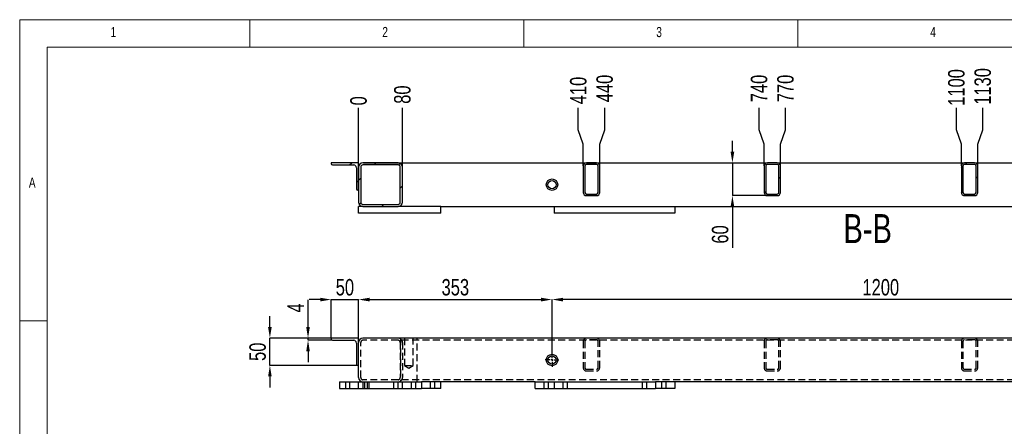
# Model space of a CAD drawing. Header units: millimetres. Extents: x 5 to 589, y 5 to 415.
# Tile 5 of 9: x 5 to 185, y 341 to 415. Entities that reach past the tile are written whole.
import ezdxf

# ---------------------------------------------------------------- set-up
doc = ezdxf.new("R2010")
doc.units = ezdxf.units.MM
doc.header["$PDSIZE"] = -1
doc.linetypes.add('CENTERX2', pattern=[20.32, 12.7, -2.54, 2.54, -2.54])
doc.linetypes.add('HIDDEN', pattern=[1.905, 1.27, -0.635])
for name, color, linetype in [('COTES', 1, 'Continuous'), ('NOTES', 6, 'Continuous'), ('TRAIT-FINS', 9, 'Continuous'), ('TRAIT-MIXTES', 3, 'CENTERX2'), ('TRAIT-TIRET', 2, 'HIDDEN')]:
    doc.layers.add(name, color=color, linetype=linetype)
doc.layers.add('TRAIT-FORT', color=4, linetype='Continuous', lineweight=25)
doc.styles.add('SLDTEXTSTYLE2', font='TXT', dxfattribs={"width": 0.75})
doc.dimstyles.new('SLDDIMSTYLE0', dxfattribs={"dimtxt": 3, "dimasz": 2, "dimexe": 0, "dimexo": 0.0625, "dimgap": 0.75, "dimtad": 1, "dimdec": 0, "dimlfac": 10, "dimrnd": 1e-09, "dimzin": 12, "dimdsep": 46, "dimtxsty": 'SLDTEXTSTYLE2', "dimsah": 1, "dimcen": 0.09, "dimadec": 0, "dimazin": 3, "dimtfac": 1, "dimtdec": 0, "dimtofl": 0, "dimtmove": 0, "dimatfit": 3, "dimfxl": 1, "dimfrac": 2, "dimtolj": 1, "dimtzin": 12, "dimarcsym": 0})
doc.dimstyles.new('SLDDIMSTYLE6', dxfattribs={"dimtxt": 3, "dimasz": 2, "dimexe": 0, "dimexo": 0.0625, "dimgap": 0.75, "dimtad": 1, "dimdec": 0, "dimlfac": 10, "dimrnd": 1e-09, "dimzin": 12, "dimdsep": 46, "dimtxsty": 'SLDTEXTSTYLE2', "dimsah": 1, "dimcen": 0.09, "dimadec": 0, "dimazin": 3, "dimtfac": 1, "dimtdec": 0, "dimtmove": 0, "dimatfit": 0, "dimfxl": 1, "dimfrac": 2, "dimtolj": 1, "dimtzin": 12, "dimarcsym": 0})
doc.dimstyles.new('SLDDIMSTYLE7', dxfattribs={"dimtxt": 3, "dimasz": 0.333333, "dimexe": 0, "dimexo": 0.0625, "dimgap": 0.75, "dimtad": 0, "dimtih": 1, "dimtoh": 1, "dimdec": 0, "dimlfac": 10, "dimrnd": 1e-09, "dimdsep": 46, "dimtxsty": 'SLDTEXTSTYLE2', "dimblk1": 'ORIGIN', "dimblk2": 'ORIGIN', "dimsah": 1, "dimcen": 0.09, "dimadec": 0, "dimazin": 2, "dimtfac": 1, "dimtdec": 0, "dimtofl": 0, "dimtmove": 0, "dimatfit": 3, "dimldrblk": 'ORIGIN', "dimfxl": 1, "dimfrac": 2, "dimtolj": 1, "dimtzin": 12, "dimarcsym": 0})
doc.dimstyles.new('SLDDIMSTYLE8', dxfattribs={"dimtxt": 3, "dimasz": 2, "dimexe": 0, "dimexo": 0.0625, "dimgap": 0.75, "dimtad": 0, "dimtih": 1, "dimtoh": 1, "dimdec": 0, "dimlfac": 10, "dimrnd": 1e-09, "dimzin": 12, "dimdsep": 46, "dimtxsty": 'SLDTEXTSTYLE2', "dimsah": 1, "dimcen": 0.09, "dimadec": 0, "dimazin": 3, "dimtfac": 1, "dimtdec": 0, "dimtofl": 0, "dimtmove": 0, "dimatfit": 3, "dimfxl": 1, "dimfrac": 2, "dimtolj": 1, "dimtzin": 12, "dimarcsym": 0})
pattern_1 = [(45, (0, 0), (-13.4704, 13.4704), []), (45, (4.49, 2e-323), (-13.4704, 13.4704), []), (45, (8.98, 4e-323), (-13.4704, 13.4704), []), (45, (13.47, 6e-323), (-13.4704, 13.4704), [])]

# ---------------------------------------------------------------- blocks, each defined once
blk = doc.blocks.new('_D_58')
at = {"layer": 'COTES', "color": 0, "lineweight": -2, "transparency": 16777216}
blk.add_line((66.85, 388.94), (66.85, 398.88), dxfattribs=at)
at = {"layer": 'Defpoints', "color": 0, "transparency": 16777216}
for p in [(66.85, 398.88), (66.85, 388.88), (66.85, 388.88)]:
    blk.add_point(p, dxfattribs=at)
at = {"layer": 'COTES', "color": 0, "transparency": 16777216, "insert": (66.85, 400.19), "char_height": 3, "attachment_point": 5, "rotation": 90, "style": 'SLDTEXTSTYLE2'}
blk.add_mtext('\\A1;0', dxfattribs=at)
blk = doc.blocks.new('_Origin')
at = {"color": 0, "linetype": 'ByBlock', "lineweight": -2}
blk.add_line((0, 0), (-1, 0), dxfattribs=at)
blk.add_circle((0, 0), 0.5, dxfattribs=at)
blk = doc.blocks.new('_D_59')
at = {"layer": 'COTES', "color": 0, "lineweight": -2, "transparency": 16777216}
blk.add_line((74.85, 388.14), (74.85, 398.88), dxfattribs=at)
at = {"layer": 'Defpoints', "color": 0, "transparency": 16777216}
for p in [(74.85, 398.88), (66.85, 388.88), (74.85, 388.08)]:
    blk.add_point(p, dxfattribs=at)
at = {"layer": 'COTES', "color": 0, "transparency": 16777216, "insert": (74.85, 401.32), "char_height": 3, "attachment_point": 5, "rotation": 90, "style": 'SLDTEXTSTYLE2'}
blk.add_mtext('\\A1;80', dxfattribs=at)
blk = doc.blocks.new('_D_60')
at = {"layer": 'COTES', "color": 0, "lineweight": -2, "transparency": 16777216}
for p, q in [((106.95, 394.88), (106.95, 398.88)), ((107.85, 392.28), (106.95, 394.88)), ((107.85, 388.34), (107.85, 392.28))]:
    blk.add_line(p, q, dxfattribs=at)
at = {"layer": 'Defpoints', "color": 0, "transparency": 16777216}
for p in [(106.95, 398.88), (66.85, 388.88), (107.85, 388.28)]:
    blk.add_point(p, dxfattribs=at)
at = {"layer": 'COTES', "color": 0, "transparency": 16777216, "insert": (106.95, 402.07), "char_height": 3, "attachment_point": 5, "rotation": 90, "style": 'SLDTEXTSTYLE2'}
blk.add_mtext('\\A1;410', dxfattribs=at)
blk = doc.blocks.new('_D_61')
at = {"layer": 'COTES', "color": 0, "lineweight": -2, "transparency": 16777216}
for p, q in [((111.76, 394.88), (111.76, 398.88)), ((110.85, 392.28), (111.76, 394.88)), ((110.85, 388.34), (110.85, 392.28))]:
    blk.add_line(p, q, dxfattribs=at)
at = {"layer": 'Defpoints', "color": 0, "transparency": 16777216}
for p in [(111.76, 398.88), (66.85, 388.88), (110.85, 388.28)]:
    blk.add_point(p, dxfattribs=at)
at = {"layer": 'COTES', "color": 0, "transparency": 16777216, "insert": (111.76, 402.44), "char_height": 3, "attachment_point": 5, "rotation": 90, "style": 'SLDTEXTSTYLE2'}
blk.add_mtext('\\A1;440', dxfattribs=at)
blk = doc.blocks.new('_D_62')
at = {"layer": 'COTES', "color": 0, "lineweight": -2, "transparency": 16777216}
for p, q in [((139.95, 394.88), (139.95, 398.88)), ((140.85, 392.28), (139.95, 394.88)), ((140.85, 388.34), (140.85, 392.28))]:
    blk.add_line(p, q, dxfattribs=at)
at = {"layer": 'Defpoints', "color": 0, "transparency": 16777216}
for p in [(139.95, 398.88), (66.85, 388.88), (140.85, 388.28)]:
    blk.add_point(p, dxfattribs=at)
at = {"layer": 'COTES', "color": 0, "transparency": 16777216, "insert": (139.95, 402.44), "char_height": 3, "attachment_point": 5, "rotation": 90, "style": 'SLDTEXTSTYLE2'}
blk.add_mtext('\\A1;740', dxfattribs=at)
blk = doc.blocks.new('_D_63')
at = {"layer": 'COTES', "color": 0, "lineweight": -2, "transparency": 16777216}
for p, q in [((144.76, 394.88), (144.76, 398.88)), ((143.85, 392.28), (144.76, 394.88)), ((143.85, 388.34), (143.85, 392.28))]:
    blk.add_line(p, q, dxfattribs=at)
at = {"layer": 'Defpoints', "color": 0, "transparency": 16777216}
for p in [(144.76, 398.88), (66.85, 388.88), (143.85, 388.28)]:
    blk.add_point(p, dxfattribs=at)
at = {"layer": 'COTES', "color": 0, "transparency": 16777216, "insert": (144.76, 402.44), "char_height": 3, "attachment_point": 5, "rotation": 90, "style": 'SLDTEXTSTYLE2'}
blk.add_mtext('\\A1;770', dxfattribs=at)
blk = doc.blocks.new('_D_64')
at = {"layer": 'COTES', "color": 0, "lineweight": -2, "transparency": 16777216}
for p, q in [((175.95, 394.88), (175.95, 398.88)), ((176.85, 392.28), (175.95, 394.88)), ((176.85, 388.34), (176.85, 392.28))]:
    blk.add_line(p, q, dxfattribs=at)
at = {"layer": 'Defpoints', "color": 0, "transparency": 16777216}
for p in [(175.95, 398.88), (66.85, 388.88), (176.85, 388.28)]:
    blk.add_point(p, dxfattribs=at)
at = {"layer": 'COTES', "color": 0, "transparency": 16777216, "insert": (175.95, 402.63), "char_height": 3, "attachment_point": 5, "rotation": 90, "style": 'SLDTEXTSTYLE2'}
blk.add_mtext('\\A1;1100', dxfattribs=at)
blk = doc.blocks.new('_D_65')
at = {"layer": 'COTES', "color": 0, "lineweight": -2, "transparency": 16777216}
for p, q in [((180.76, 394.88), (180.76, 398.88)), ((179.85, 392.28), (180.76, 394.88)), ((179.85, 388.34), (179.85, 392.28))]:
    blk.add_line(p, q, dxfattribs=at)
at = {"layer": 'Defpoints', "color": 0, "transparency": 16777216}
for p in [(180.76, 398.88), (66.85, 388.88), (179.85, 388.28)]:
    blk.add_point(p, dxfattribs=at)
at = {"layer": 'COTES', "color": 0, "transparency": 16777216, "insert": (180.76, 402.82), "char_height": 3, "attachment_point": 5, "rotation": 90, "style": 'SLDTEXTSTYLE2'}
blk.add_mtext('\\A1;1130', dxfattribs=at)
blk = doc.blocks.new('_D_66')
at = {"layer": 'COTES', "color": 0, "lineweight": -2, "transparency": 16777216}
for p, q in [((208.95, 394.88), (208.95, 398.88)), ((209.85, 392.28), (208.95, 394.88)), ((209.85, 388.34), (209.85, 392.28))]:
    blk.add_line(p, q, dxfattribs=at)
at = {"layer": 'Defpoints', "color": 0, "transparency": 16777216}
for p in [(208.95, 398.88), (66.85, 388.88), (209.85, 388.28)]:
    blk.add_point(p, dxfattribs=at)
at = {"layer": 'COTES', "color": 0, "transparency": 16777216, "insert": (208.95, 403.19), "char_height": 3, "attachment_point": 5, "rotation": 90, "style": 'SLDTEXTSTYLE2'}
blk.add_mtext('\\A1;1430', dxfattribs=at)
blk = doc.blocks.new('_D_67')
at = {"layer": 'COTES', "color": 0, "lineweight": -2, "transparency": 16777216}
for p, q in [((213.76, 394.88), (213.76, 398.88)), ((212.85, 392.28), (213.76, 394.88)), ((212.85, 388.34), (212.85, 392.28))]:
    blk.add_line(p, q, dxfattribs=at)
at = {"layer": 'Defpoints', "color": 0, "transparency": 16777216}
for p in [(213.76, 398.88), (66.85, 388.88), (212.85, 388.28)]:
    blk.add_point(p, dxfattribs=at)
at = {"layer": 'COTES', "color": 0, "transparency": 16777216, "insert": (213.76, 403.19), "char_height": 3, "attachment_point": 5, "rotation": 90, "style": 'SLDTEXTSTYLE2'}
blk.add_mtext('\\A1;1460', dxfattribs=at)
blk = doc.blocks.new('_D_68')
at = {"layer": 'COTES', "color": 0, "lineweight": -2, "transparency": 16777216}
blk.add_line((232.85, 388.14), (232.85, 398.88), dxfattribs=at)
at = {"layer": 'Defpoints', "color": 0, "transparency": 16777216}
for p in [(232.85, 398.88), (66.85, 388.88), (232.85, 388.08)]:
    blk.add_point(p, dxfattribs=at)
at = {"layer": 'COTES', "color": 0, "transparency": 16777216, "insert": (232.85, 403.19), "char_height": 3, "attachment_point": 5, "rotation": 90, "style": 'SLDTEXTSTYLE2'}
blk.add_mtext('\\A1;1660', dxfattribs=at)
blk = doc.blocks.new('_D_69')
at = {"layer": 'COTES', "color": 0, "lineweight": -2, "transparency": 16777216}
blk.add_line((240.85, 388.14), (240.85, 398.88), dxfattribs=at)
at = {"layer": 'Defpoints', "color": 0, "transparency": 16777216}
for p in [(240.85, 398.88), (66.85, 388.88), (240.85, 388.08)]:
    blk.add_point(p, dxfattribs=at)
at = {"layer": 'COTES', "color": 0, "transparency": 16777216, "insert": (240.85, 403.19), "char_height": 3, "attachment_point": 5, "rotation": 90, "style": 'SLDTEXTSTYLE2'}
blk.add_mtext('\\A1;1740', dxfattribs=at)
blk = doc.blocks.new('_D_70')
at = {"layer": 'COTES', "color": 0, "lineweight": -2, "transparency": 16777216}
blk.add_line((247.85, 388.14), (247.85, 398.88), dxfattribs=at)
at = {"layer": 'Defpoints', "color": 0, "transparency": 16777216}
for p in [(247.85, 398.88), (66.85, 388.88), (247.85, 388.08)]:
    blk.add_point(p, dxfattribs=at)
at = {"layer": 'COTES', "color": 0, "transparency": 16777216, "insert": (247.85, 402.82), "char_height": 3, "attachment_point": 5, "rotation": 90, "style": 'SLDTEXTSTYLE2'}
blk.add_mtext('\\A1;1810', dxfattribs=at)
blk = doc.blocks.new('_D_71')
at = {"layer": 'COTES', "color": 0, "lineweight": -2, "transparency": 16777216}
blk.add_line((255.85, 388.14), (255.85, 398.88), dxfattribs=at)
at = {"layer": 'Defpoints', "color": 0, "transparency": 16777216}
for p in [(255.85, 398.88), (66.85, 388.88), (255.85, 388.08)]:
    blk.add_point(p, dxfattribs=at)
at = {"layer": 'COTES', "color": 0, "transparency": 16777216, "insert": (255.85, 403.19), "char_height": 3, "attachment_point": 5, "rotation": 90, "style": 'SLDTEXTSTYLE2'}
blk.add_mtext('\\A1;1890', dxfattribs=at)
blk = doc.blocks.new('_D_72')
at = {"layer": 'COTES', "color": 0, "lineweight": -2, "transparency": 16777216}
for p, q in [((135.07, 390.88), (135.07, 392.88)), ((67.72, 388.88), (135.07, 388.88)), ((135.07, 388.88), (135.07, 382.88)), ((141.39, 382.88), (135.07, 382.88)), ((135.07, 380.88), (135.07, 373.36))]:
    blk.add_line(p, q, dxfattribs=at)
at = {"layer": 'COTES', "color": 0, "transparency": 16777216}
for points in [[(134.74, 390.88), (135.4, 390.88), (135.07, 388.88)], [(134.74, 380.88), (135.4, 380.88), (135.07, 382.88)]]:
    blk.add_solid(points, dxfattribs=at)
at = {"layer": 'Defpoints', "color": 0, "transparency": 16777216}
for p in [(67.65, 388.88), (135.07, 382.88), (141.45, 382.88)]:
    blk.add_point(p, dxfattribs=at)
at = {"layer": 'COTES', "color": 0, "transparency": 16777216, "insert": (131.32, 375.8), "char_height": 3, "attachment_point": 2, "rotation": 90, "style": 'SLDTEXTSTYLE2'}
blk.add_mtext('\\A1;60', dxfattribs=at)
blk = doc.blocks.new('_D_73')
at = {"layer": 'COTES', "color": 0, "lineweight": -2, "transparency": 16777216}
for p, q in [((102.15, 354.19), (102.15, 363.91)), ((220.15, 363.91), (104.15, 363.91)), ((222.15, 354.19), (222.15, 363.91))]:
    blk.add_line(p, q, dxfattribs=at)
at = {"layer": 'COTES', "color": 0, "transparency": 16777216}
for points in [[(104.15, 364.24), (104.15, 363.57), (102.15, 363.91)], [(220.15, 364.24), (220.15, 363.57), (222.15, 363.91)]]:
    blk.add_solid(points, dxfattribs=at)
at = {"layer": 'Defpoints', "color": 0, "transparency": 16777216}
for p in [(102.15, 363.91), (102.15, 354.13), (222.15, 354.13)]:
    blk.add_point(p, dxfattribs=at)
at = {"layer": 'COTES', "color": 0, "transparency": 16777216, "insert": (162.15, 367.66), "char_height": 3, "attachment_point": 2, "style": 'SLDTEXTSTYLE2'}
blk.add_mtext('\\A1;1200', dxfattribs=at)
blk = doc.blocks.new('_D_74')
at = {"layer": 'COTES', "color": 0, "lineweight": -2, "transparency": 16777216}
for p, q in [((66.85, 356.94), (66.85, 363.91)), ((68.85, 363.91), (100.15, 363.91)), ((102.15, 354.19), (102.15, 363.91))]:
    blk.add_line(p, q, dxfattribs=at)
at = {"layer": 'COTES', "color": 0, "transparency": 16777216}
for points in [[(68.85, 364.24), (68.85, 363.57), (66.85, 363.91)], [(100.15, 364.24), (100.15, 363.57), (102.15, 363.91)]]:
    blk.add_solid(points, dxfattribs=at)
at = {"layer": 'Defpoints', "color": 0, "transparency": 16777216}
for p in [(102.15, 363.91), (66.85, 356.88), (102.15, 354.13)]:
    blk.add_point(p, dxfattribs=at)
at = {"layer": 'COTES', "color": 0, "transparency": 16777216, "insert": (84.5, 367.66), "char_height": 3, "attachment_point": 2, "style": 'SLDTEXTSTYLE2'}
blk.add_mtext('\\A1;353', dxfattribs=at)
blk = doc.blocks.new('_D_76')
at = {"layer": 'COTES', "color": 0, "lineweight": -2, "transparency": 16777216}
for p, q in [((59.85, 363.91), (57.85, 363.91)), ((61.85, 356.94), (61.85, 363.91)), ((61.85, 363.91), (66.85, 363.91)), ((66.85, 356.94), (66.85, 363.91)), ((68.85, 363.91), (70.85, 363.91))]:
    blk.add_line(p, q, dxfattribs=at)
at = {"layer": 'COTES', "color": 0, "transparency": 16777216}
for points in [[(59.85, 364.24), (59.85, 363.57), (61.85, 363.91)], [(68.85, 364.24), (68.85, 363.57), (66.85, 363.91)]]:
    blk.add_solid(points, dxfattribs=at)
at = {"layer": 'Defpoints', "color": 0, "transparency": 16777216}
for p in [(66.85, 363.91), (61.85, 356.88), (66.85, 356.88)]:
    blk.add_point(p, dxfattribs=at)
at = {"layer": 'COTES', "color": 0, "transparency": 16777216, "insert": (64.35, 367.66), "char_height": 3, "attachment_point": 2, "style": 'SLDTEXTSTYLE2'}
blk.add_mtext('\\A1;50', dxfattribs=at)
blk = doc.blocks.new('_D_77')
at = {"layer": 'COTES', "color": 0, "lineweight": -2, "transparency": 16777216}
for p, q in [((50.66, 358.88), (50.66, 360.88)), ((61.79, 356.88), (50.66, 356.88)), ((50.66, 351.88), (50.66, 356.88)), ((66.64, 351.88), (50.66, 351.88)), ((50.66, 349.88), (50.66, 347.88))]:
    blk.add_line(p, q, dxfattribs=at)
at = {"layer": 'COTES', "color": 0, "transparency": 16777216}
for points in [[(50.33, 358.88), (50.99, 358.88), (50.66, 356.88)], [(50.33, 349.88), (50.99, 349.88), (50.66, 351.88)]]:
    blk.add_solid(points, dxfattribs=at)
at = {"layer": 'Defpoints', "color": 0, "transparency": 16777216}
for p in [(50.66, 356.88), (61.85, 356.88), (66.7, 351.88)]:
    blk.add_point(p, dxfattribs=at)
at = {"layer": 'COTES', "color": 0, "transparency": 16777216, "insert": (46.91, 354.38), "char_height": 3, "attachment_point": 2, "rotation": 90, "style": 'SLDTEXTSTYLE2'}
blk.add_mtext('\\A1;50', dxfattribs=at)
blk = doc.blocks.new('_D_78')
at = {"layer": 'COTES', "color": 0, "lineweight": -2, "transparency": 16777216}
for p, q in [((57.62, 358.88), (57.62, 363.88)), ((61.79, 356.88), (57.62, 356.88)), ((57.62, 356.48), (57.62, 356.88)), ((62.04, 356.48), (57.62, 356.48)), ((57.62, 354.48), (57.62, 352.48))]:
    blk.add_line(p, q, dxfattribs=at)
at = {"layer": 'COTES', "color": 0, "transparency": 16777216}
for points in [[(57.29, 358.88), (57.95, 358.88), (57.62, 356.88)], [(57.29, 354.48), (57.95, 354.48), (57.62, 356.48)]]:
    blk.add_solid(points, dxfattribs=at)
at = {"layer": 'Defpoints', "color": 0, "transparency": 16777216}
for p in [(57.62, 356.48), (61.85, 356.88), (62.1, 356.48)]:
    blk.add_point(p, dxfattribs=at)
at = {"layer": 'COTES', "color": 0, "transparency": 16777216, "insert": (53.87, 362.38), "char_height": 3, "attachment_point": 2, "rotation": 90, "style": 'SLDTEXTSTYLE2'}
blk.add_mtext('\\A1;4', dxfattribs=at)
blk = doc.blocks.new('SW_CENTERMARKSYMBOL_54')
at = {"layer": 'TRAIT-MIXTES', "color": 0}
for p, q in [((-0.4, 0), (-1.25, 0)), ((0, 0), (-0.2, 0)), ((0, 0), (-0.2, 0)), ((0, 0.4), (0, 1.25)), ((0, 0), (0, 0.2)), ((0, 0), (0, 0.2)), ((0, 0), (0, -0.2)), ((0, 0), (0.2, 0)), ((0, 0), (0, -0.2)), ((0, 0), (0.2, 0)), ((0.4, 0), (1.25, 0)), ((0, -0.4), (0, -1.25))]:
    blk.add_line(p, q, dxfattribs=at)
blk = doc.blocks.new('SW_CENTERMARKSYMBOL_56')
at = {"layer": 'TRAIT-MIXTES', "color": 0}
for p, q in [((-0.4, 0), (-1.25, 0)), ((0, 0), (-0.2, 0)), ((0, 0.4), (0, 1.25)), ((0, 0), (0, 0.2)), ((0, 0), (0, 0.2)), ((0, 0), (0, -0.2)), ((0, 0), (0.2, 0)), ((0, 0), (-0.2, 0)), ((0, 0), (0, -0.2)), ((0, 0), (0.2, 0)), ((0, -0.4), (0, -1.25)), ((0.4, 0), (1.25, 0))]:
    blk.add_line(p, q, dxfattribs=at)

msp = doc.modelspace()

# ---------------------------------------------------------------- hatches: boundary and pattern name
at = {"layer": 'TRAIT-FINS'}
h = msp.add_hatch(dxfattribs=at)
h.set_pattern_fill('DIN 201 ACIER ET FONTE', color=256, style=0, pattern_type=2)
h.set_pattern_definition(pattern_1)
edge = h.paths.add_edge_path(flags=0)
edge.add_arc((66.7, 384.13), 0.25, 180, 270)
edge.add_line((66.7, 383.88), (66.85, 383.88))
edge.add_line((66.85, 383.88), (66.85, 388.88))
edge.add_line((66.85, 388.88), (61.85, 388.88))
edge.add_line((61.85, 388.88), (61.85, 388.73))
edge.add_arc((62.1, 388.73), 0.25, 180, 270)
edge.add_line((62.1, 388.48), (65.95, 388.48))
edge.add_arc((65.95, 387.98), 0.5, 0, 90, ccw=False)
edge.add_line((66.45, 387.98), (66.45, 384.13))
h = msp.add_hatch(dxfattribs=at)
h.set_pattern_fill('DIN 201 ACIER ET FONTE', color=256, style=0, pattern_type=2)
h.set_pattern_definition(pattern_1)
edge = h.paths.add_edge_path(flags=0)
edge.add_line((67.65, 380.88), (74.05, 380.88))
edge.add_arc((74.05, 381.68), 0.8, 270, 360)
edge.add_line((74.85, 381.68), (74.85, 388.08))
edge.add_arc((74.05, 388.08), 0.8, 0, 90)
edge.add_line((74.05, 388.88), (67.65, 388.88))
edge.add_arc((67.65, 388.08), 0.8, 90, 180)
edge.add_line((66.85, 388.08), (66.85, 381.68))
edge.add_arc((67.65, 381.68), 0.8, 180, 270)
edge = h.paths.add_edge_path(flags=0)
edge.add_arc((74.05, 381.68), 0.4, 270, 360, ccw=False)
edge.add_line((74.05, 381.28), (67.65, 381.28))
edge.add_arc((67.65, 381.68), 0.4, 180, 270, ccw=False)
edge.add_line((67.25, 381.68), (67.25, 388.08))
edge.add_arc((67.65, 388.08), 0.4, 90, 180, ccw=False)
edge.add_line((67.65, 388.48), (74.05, 388.48))
edge.add_arc((74.05, 388.08), 0.4, 0, 90, ccw=False)
edge.add_line((74.45, 388.08), (74.45, 381.68))
h = msp.add_hatch(dxfattribs=at)
h.set_pattern_fill('DIN 201 ACIER ET FONTE', color=256, style=0, pattern_type=2)
h.set_pattern_definition(pattern_1)
edge = h.paths.add_edge_path(flags=0)
edge.add_arc((108.45, 388.28), 0.6, 90, 180)
edge.add_line((107.85, 388.28), (107.85, 383.48))
edge.add_arc((108.45, 383.48), 0.6, 180, 270)
edge.add_line((108.45, 382.88), (110.25, 382.88))
edge.add_arc((110.25, 383.48), 0.6, 270, 360)
edge.add_line((110.85, 383.48), (110.85, 388.28))
edge.add_arc((110.25, 388.28), 0.6, 0, 90)
edge.add_line((110.25, 388.88), (108.45, 388.88))
edge = h.paths.add_edge_path(flags=0)
edge.add_line((110.25, 383.18), (108.45, 383.18))
edge.add_arc((108.45, 383.48), 0.3, 180, 270, ccw=False)
edge.add_line((108.15, 383.48), (108.15, 388.28))
edge.add_arc((108.45, 388.28), 0.3, 90, 180, ccw=False)
edge.add_line((108.45, 388.58), (110.25, 388.58))
edge.add_arc((110.25, 388.28), 0.3, 0, 90, ccw=False)
edge.add_line((110.55, 388.28), (110.55, 383.48))
edge.add_arc((110.25, 383.48), 0.3, 270, 360, ccw=False)
h = msp.add_hatch(dxfattribs=at)
h.set_pattern_fill('DIN 201 ACIER ET FONTE', color=256, style=0, pattern_type=2)
h.set_pattern_definition(pattern_1)
edge = h.paths.add_edge_path(flags=0)
edge.add_arc((141.45, 388.28), 0.6, 90, 180)
edge.add_line((140.85, 388.28), (140.85, 383.48))
edge.add_arc((141.45, 383.48), 0.6, 180, 270)
edge.add_line((141.45, 382.88), (143.25, 382.88))
edge.add_arc((143.25, 383.48), 0.6, 270, 360)
edge.add_line((143.85, 383.48), (143.85, 388.28))
edge.add_arc((143.25, 388.28), 0.6, 0, 90)
edge.add_line((143.25, 388.88), (141.45, 388.88))
edge = h.paths.add_edge_path(flags=0)
edge.add_line((143.25, 383.18), (141.45, 383.18))
edge.add_arc((141.45, 383.48), 0.3, 180, 270, ccw=False)
edge.add_line((141.15, 383.48), (141.15, 388.28))
edge.add_arc((141.45, 388.28), 0.3, 90, 180, ccw=False)
edge.add_line((141.45, 388.58), (143.25, 388.58))
edge.add_arc((143.25, 388.28), 0.3, 0, 90, ccw=False)
edge.add_line((143.55, 388.28), (143.55, 383.48))
edge.add_arc((143.25, 383.48), 0.3, 270, 360, ccw=False)
h = msp.add_hatch(dxfattribs=at)
h.set_pattern_fill('DIN 201 ACIER ET FONTE', color=256, style=0, pattern_type=2)
h.set_pattern_definition(pattern_1)
edge = h.paths.add_edge_path(flags=0)
edge.add_arc((177.45, 388.28), 0.6, 90, 180)
edge.add_line((176.85, 388.28), (176.85, 383.48))
edge.add_arc((177.45, 383.48), 0.6, 180, 270)
edge.add_line((177.45, 382.88), (179.25, 382.88))
edge.add_arc((179.25, 383.48), 0.6, 270, 360)
edge.add_line((179.85, 383.48), (179.85, 388.28))
edge.add_arc((179.25, 388.28), 0.6, 0, 90)
edge.add_line((179.25, 388.88), (177.45, 388.88))
edge = h.paths.add_edge_path(flags=0)
edge.add_line((179.25, 383.18), (177.45, 383.18))
edge.add_arc((177.45, 383.48), 0.3, 180, 270, ccw=False)
edge.add_line((177.15, 383.48), (177.15, 388.28))
edge.add_arc((177.45, 388.28), 0.3, 90, 180, ccw=False)
edge.add_line((177.45, 388.58), (179.25, 388.58))
edge.add_arc((179.25, 388.28), 0.3, 0, 90, ccw=False)
edge.add_line((179.55, 388.28), (179.55, 383.48))
edge.add_arc((179.25, 383.48), 0.3, 270, 360, ccw=False)

# ---------------------------------------------------------------- linework, layer by layer
at = {"lineweight": 18}
for p, q in [((589, 415), (5, 415)), ((5, 415), (5, 5)), ((47, 410), (47, 415)), ((97, 415), (97, 410)), ((147, 410), (147, 415)), ((584, 410), (10, 410)), ((10, 410), (10, 10)), ((10, 360), (5, 360))]:
    msp.add_line(p, q, dxfattribs=at)
at = {"layer": 'TRAIT-FORT', "lineweight": 25}
for p, q in [((66.85, 388.88), (61.85, 388.88)), ((61.85, 388.88), (61.85, 388.73)), ((62.1, 388.48), (65.95, 388.48)), ((66.85, 383.88), (66.85, 388.88)), ((74.05, 388.88), (67.65, 388.88)), ((74.05, 388.48), (67.65, 388.48)), ((74.05, 388.88), (108.45, 388.88)), ((107.85, 388.28), (107.85, 383.48)), ((108.15, 388.28), (108.15, 383.48)), ((110.25, 388.88), (108.45, 388.88)), ((110.25, 388.58), (108.45, 388.58)), ((110.25, 388.88), (141.45, 388.88)), ((110.55, 383.48), (110.55, 388.28)), ((110.85, 383.48), (110.85, 388.28)), ((140.85, 388.28), (140.85, 383.48)), ((141.15, 388.28), (141.15, 383.48)), ((143.25, 388.88), (141.45, 388.88)), ((143.25, 388.58), (141.45, 388.58)), ((143.25, 388.88), (177.45, 388.88)), ((143.55, 383.48), (143.55, 388.28)), ((143.85, 383.48), (143.85, 388.28)), ((176.85, 388.28), (176.85, 383.48)), ((177.15, 388.28), (177.15, 383.48)), ((179.25, 388.88), (177.45, 388.88)), ((179.25, 388.58), (177.45, 388.58)), ((179.25, 388.88), (210.45, 388.88)), ((179.55, 383.48), (179.55, 388.28)), ((179.85, 383.48), (179.85, 388.28)), ((66.45, 387.98), (66.45, 384.13)), ((66.85, 388.08), (66.85, 381.68)), ((67.25, 388.08), (67.25, 381.68)), ((74.45, 381.68), (74.45, 388.08)), ((74.85, 381.68), (74.85, 388.08)), ((66.7, 383.88), (66.85, 383.88)), ((108.45, 383.18), (110.25, 383.18)), ((108.45, 382.88), (110.25, 382.88)), ((141.45, 383.18), (143.25, 383.18)), ((141.45, 382.88), (143.25, 382.88)), ((177.45, 383.18), (179.25, 383.18)), ((177.45, 382.88), (179.25, 382.88)), ((67.65, 381.28), (74.05, 381.28)), ((67.65, 380.88), (66.85, 380.88)), ((66.85, 379.68), (66.85, 380.88)), ((81.85, 379.68), (66.85, 379.68)), ((67.65, 380.88), (74.05, 380.88)), ((81.85, 380.88), (74.05, 380.88)), ((81.85, 379.68), (81.85, 380.88)), ((81.85, 380.88), (229.35, 380.88)), ((102.55, 380.88), (102.55, 379.68)), ((124.55, 379.68), (102.55, 379.68)), ((124.55, 380.88), (124.55, 379.68)), ((61.85, 356.88), (61.85, 356.73)), ((66.85, 356.88), (61.85, 356.88)), ((62.1, 356.48), (65.95, 356.48)), ((66.45, 355.98), (66.45, 352.13)), ((66.85, 356.08), (66.85, 356.88)), ((66.85, 349.68), (66.85, 356.08)), ((255.05, 356.88), (67.65, 356.88)), ((66.7, 351.88), (66.85, 351.88)), ((63.35, 348.88), (63.35, 347.68)), ((63.35, 348.88), (78.35, 348.88)), ((78.35, 348.88), (78.35, 347.68)), ((99.05, 348.88), (78.35, 348.88)), ((81.85, 347.68), (81.85, 348.88)), ((99.05, 348.88), (121.05, 348.88)), ((99.05, 347.68), (99.05, 348.88)), ((121.05, 348.88), (121.05, 347.68)), ((186.65, 348.88), (121.05, 348.88)), ((124.55, 348.88), (124.55, 347.68)), ((63.35, 347.68), (78.35, 347.68)), ((81.85, 347.68), (78.35, 347.68)), ((99.05, 347.68), (121.05, 347.68)), ((124.55, 347.68), (121.05, 347.68))]:
    msp.add_line(p, q, dxfattribs=at)
for centre, radius in [((102.15, 384.88), 1.05), ((102.15, 384.88), 0.75), ((102.15, 352.88), 1.05), ((102.15, 352.88), 0.75)]:
    msp.add_circle(centre, radius, dxfattribs=at)
for centre, radius, start, end in [((62.1, 388.73), 0.25, 180, 270), ((65.95, 387.98), 0.5, 0, 90), ((67.65, 388.08), 0.8, 90, 180), ((67.65, 388.08), 0.4, 90, 180), ((74.05, 388.08), 0.8, 0, 90), ((74.05, 388.08), 0.4, 0, 90), ((108.45, 388.28), 0.6, 90, 180), ((108.45, 388.28), 0.3, 90, 180), ((110.25, 388.28), 0.6, 0, 90), ((110.25, 388.28), 0.3, 0, 90), ((141.45, 388.28), 0.6, 90, 180), ((141.45, 388.28), 0.3, 90, 180), ((143.25, 388.28), 0.6, 0, 90), ((143.25, 388.28), 0.3, 0, 90), ((177.45, 388.28), 0.6, 90, 180), ((177.45, 388.28), 0.3, 90, 180), ((179.25, 388.28), 0.6, 0, 90), ((179.25, 388.28), 0.3, 0, 90), ((66.7, 384.13), 0.25, 180, 270), ((108.45, 383.48), 0.6, 180, 270), ((108.45, 383.48), 0.3, 180, 270), ((110.25, 383.48), 0.3, 270, 360), ((110.25, 383.48), 0.6, 270, 0), ((141.45, 383.48), 0.6, 180, 270), ((141.45, 383.48), 0.3, 180, 270), ((143.25, 383.48), 0.3, 270, 360), ((143.25, 383.48), 0.6, 270, 0), ((177.45, 383.48), 0.6, 180, 270), ((177.45, 383.48), 0.3, 180, 270), ((179.25, 383.48), 0.3, 270, 360), ((179.25, 383.48), 0.6, 270, 0), ((67.65, 381.68), 0.8, 180, 270), ((67.65, 381.68), 0.4, 180, 270), ((74.05, 381.68), 0.4, 270, 0), ((74.05, 381.68), 0.8, 270, 0), ((62.1, 356.73), 0.25, 180, 270), ((65.95, 355.98), 0.5, 0, 90), ((67.65, 356.08), 0.8, 90, 180), ((66.7, 352.13), 0.25, 180, 270), ((67.65, 349.68), 0.8, 180, 270)]:
    msp.add_arc(centre, radius, start, end, dxfattribs=at)
at = {"layer": 'TRAIT-TIRET'}
for p, q in [((67.25, 349.68), (67.25, 356.08)), ((255.05, 356.48), (67.65, 356.48)), ((74.45, 356.08), (74.45, 349.68)), ((74.52, 356.88), (74.52, 348.88)), ((74.52, 356.88), (74.52, 356.48)), ((74.85, 356.08), (74.85, 349.68)), ((75.24, 356.88), (75.24, 351.88)), ((76.79, 351.88), (76.79, 356.88)), ((77.52, 348.88), (77.52, 356.88)), ((77.52, 356.48), (77.52, 356.88)), ((107.85, 356.28), (107.85, 351.48)), ((108.15, 356.28), (108.15, 351.48)), ((110.25, 356.58), (108.45, 356.58)), ((110.55, 351.48), (110.55, 356.28)), ((110.85, 351.48), (110.85, 356.28)), ((140.85, 356.28), (140.85, 351.48)), ((141.15, 356.28), (141.15, 351.48)), ((143.25, 356.58), (141.45, 356.58)), ((143.55, 351.48), (143.55, 356.28)), ((143.85, 351.48), (143.85, 356.28)), ((176.85, 356.28), (176.85, 351.48)), ((177.15, 356.28), (177.15, 351.48)), ((179.25, 356.58), (177.45, 356.58)), ((179.55, 351.48), (179.55, 356.28)), ((179.85, 351.48), (179.85, 356.28)), ((75.24, 351.88), (76.79, 351.88)), ((75.24, 351.88), (76.02, 351.41)), ((76.02, 351.41), (76.79, 351.88)), ((108.45, 351.18), (110.25, 351.18)), ((108.45, 350.88), (110.25, 350.88)), ((141.45, 351.18), (143.25, 351.18)), ((141.45, 350.88), (143.25, 350.88)), ((177.45, 351.18), (179.25, 351.18)), ((177.45, 350.88), (179.25, 350.88)), ((64.43, 348.88), (64.43, 347.68)), ((65.28, 347.68), (65.28, 348.88)), ((66.85, 347.68), (66.85, 348.88)), ((67.63, 348.88), (67.63, 347.68)), ((255.05, 349.28), (67.65, 349.28)), ((67.93, 348.88), (67.93, 347.68)), ((68.48, 347.68), (68.48, 348.88)), ((68.78, 347.68), (68.78, 348.88)), ((73.23, 348.88), (73.23, 347.68)), ((74.08, 347.68), (74.08, 348.88)), ((74.52, 349.28), (74.52, 348.88)), ((74.85, 347.68), (74.85, 348.88)), ((76.43, 348.88), (76.43, 347.68)), ((77.28, 347.68), (77.28, 348.88)), ((77.52, 348.88), (77.52, 349.28)), ((79.93, 348.88), (79.93, 347.68)), ((80.78, 347.68), (80.78, 348.88)), ((100.63, 348.88), (100.63, 347.68)), ((101.48, 347.68), (101.48, 348.88)), ((102.55, 348.88), (102.55, 347.68)), ((104.13, 348.88), (104.13, 347.68)), ((104.98, 347.68), (104.98, 348.88)), ((118.63, 348.88), (118.63, 347.68)), ((119.48, 347.68), (119.48, 348.88)), ((122.13, 348.88), (122.13, 347.68)), ((122.98, 347.68), (122.98, 348.88))]:
    msp.add_line(p, q, dxfattribs=at)
for centre, radius, start, end in [((67.65, 356.08), 0.4, 90, 180), ((74.05, 356.08), 0.8, 0, 90), ((74.05, 356.08), 0.4, 0, 90), ((108.45, 356.28), 0.6, 90, 180), ((108.45, 356.28), 0.3, 90, 180), ((110.25, 356.28), 0.6, 0, 90), ((110.25, 356.28), 0.3, 0, 90), ((141.45, 356.28), 0.6, 90, 180), ((141.45, 356.28), 0.3, 90, 180), ((143.25, 356.28), 0.6, 0, 90), ((143.25, 356.28), 0.3, 0, 90), ((177.45, 356.28), 0.6, 90, 180), ((177.45, 356.28), 0.3, 90, 180), ((179.25, 356.28), 0.6, 0, 90), ((179.25, 356.28), 0.3, 0, 90), ((108.45, 351.48), 0.6, 180, 270), ((108.45, 351.48), 0.3, 180, 270), ((110.25, 351.48), 0.6, 270, 360), ((110.25, 351.48), 0.3, 270, 360), ((141.45, 351.48), 0.6, 180, 270), ((141.45, 351.48), 0.3, 180, 270), ((143.25, 351.48), 0.3, 270, 360), ((143.25, 351.48), 0.6, 270, 360), ((177.45, 351.48), 0.6, 180, 270), ((177.45, 351.48), 0.3, 180, 270), ((179.25, 351.48), 0.6, 270, 360), ((179.25, 351.48), 0.3, 270, 360), ((67.65, 349.68), 0.4, 180, 270), ((74.05, 349.68), 0.8, 270, 0), ((74.05, 349.68), 0.4, 270, 0)]:
    msp.add_arc(centre, radius, start, end, dxfattribs=at)

# ---------------------------------------------------------------- block references
at = {"layer": 'TRAIT-MIXTES'}
for name in ['SW_CENTERMARKSYMBOL_54', 'SW_CENTERMARKSYMBOL_56']:
    msp.add_blockref(name, (102.15, 352.88), dxfattribs=at)

# ---------------------------------------------------------------- texts
at = {"layer": 'NOTES', "style": 'SLDTEXTSTYLE2'}
for s, insert, char_height, attachment_point in [('1', (21.58, 413.67), 1.85, 1), ('2', (71.17, 413.67), 1.85, 1), ('3', (121.17, 413.67), 1.85, 1), ('4', (171.17, 413.67), 1.85, 1), ('A', (6.67, 386.17), 1.85, 1), ('B-B', (159.75, 379.51), 5.292, 2)]:
    msp.add_mtext(s, dxfattribs=dict(at, insert=insert, char_height=char_height, attachment_point=attachment_point))

# ---------------------------------------------------------------- dimensions: what is measured, and where the dimension line sits
at = {"layer": 'COTES'}
for feature_location, offset, origin, dimstyle, picture, middle in [((209.85, 388.28), (-0.91, 10.6), (66.85, 388.88), 'SLDDIMSTYLE8', '_D_66', (208.95, 403.19)), ((212.85, 388.28), (0.91, 10.6), (66.85, 388.88), 'SLDDIMSTYLE8', '_D_67', (213.76, 403.19)), ((232.85, 388.08), (0, 10.8), (66.85, 388.88), 'SLDDIMSTYLE8', '_D_68', (232.85, 403.19)), ((240.85, 388.08), (0, 10.8), (66.85, 388.88), 'SLDDIMSTYLE8', '_D_69', (240.85, 403.19)), ((255.85, 388.08), (0, 10.8), (66.85, 388.88), 'SLDDIMSTYLE8', '_D_71', (255.85, 403.19)), ((179.85, 388.28), (0.91, 10.6), (66.85, 388.88), 'SLDDIMSTYLE8', '_D_65', (180.76, 402.82)), ((247.85, 388.08), (0, 10.8), (66.85, 388.88), 'SLDDIMSTYLE8', '_D_70', (247.85, 402.82)), ((176.85, 388.28), (-0.91, 10.6), (66.85, 388.88), 'SLDDIMSTYLE8', '_D_64', (175.95, 402.63)), ((110.85, 388.28), (0.91, 10.6), (66.85, 388.88), 'SLDDIMSTYLE8', '_D_61', (111.76, 402.44)), ((140.85, 388.28), (-0.91, 10.6), (66.85, 388.88), 'SLDDIMSTYLE8', '_D_62', (139.95, 402.44)), ((143.85, 388.28), (0.91, 10.6), (66.85, 388.88), 'SLDDIMSTYLE8', '_D_63', (144.76, 402.44)), ((107.85, 388.28), (-0.91, 10.6), (66.85, 388.88), 'SLDDIMSTYLE8', '_D_60', (106.95, 402.07)), ((74.85, 388.08), (0, 10.8), (66.85, 388.88), 'SLDDIMSTYLE8', '_D_59', (74.85, 401.32)), ((66.8525083, 388.87864194), (0, 10), (66.8525083, 388.87864194), 'SLDDIMSTYLE7', '_D_58', (66.8525083, 400.19114194))]:
    dim = msp.add_ordinate_dim(feature_location=feature_location, offset=offset, dtype=1, origin=origin, dimstyle=dimstyle, dxfattribs=at)
    dim.commit()
    dim.dimension.update_dxf_attribs({"geometry": picture, "text_midpoint": middle})
for base, p1, p2, angle, dimstyle, picture, middle in [((135.07, 382.88), (67.65, 388.88), (141.45, 382.88), 90, 'SLDDIMSTYLE6', '_D_72', (135.07, 375.8)), ((102.15, 363.91), (66.85, 356.88), (102.15, 354.13), 0, 'SLDDIMSTYLE0', '_D_74', (84.5, 363.91)), ((102.15, 363.91), (222.15, 354.13), (102.15, 354.13), 0, 'SLDDIMSTYLE0', '_D_73', (162.15, 363.91)), ((57.62, 356.48), (61.85, 356.88), (62.1, 356.48), 90, 'SLDDIMSTYLE6', '_D_78', (57.62, 362.38)), ((50.66, 356.88), (66.7, 351.88), (61.85, 356.88), 90, 'SLDDIMSTYLE6', '_D_77', (50.66, 354.38))]:
    dim = msp.add_linear_dim(base=base, p1=p1, p2=p2, angle=angle, dimstyle=dimstyle, dxfattribs=at)
    dim.commit()
    dim.dimension.update_dxf_attribs({"geometry": picture, "text_midpoint": middle, "dimtype": 160})
dim = msp.add_linear_dim(base=(66.85, 363.91), p1=(61.85, 356.88), p2=(66.85, 356.88), dimstyle='SLDDIMSTYLE6', dxfattribs=at)
dim.commit()
dim.dimension.update_dxf_attribs({"geometry": '_D_76', "text_midpoint": (64.35, 363.91), "dimtype": 160})

doc.saveas('drawing.dxf')
